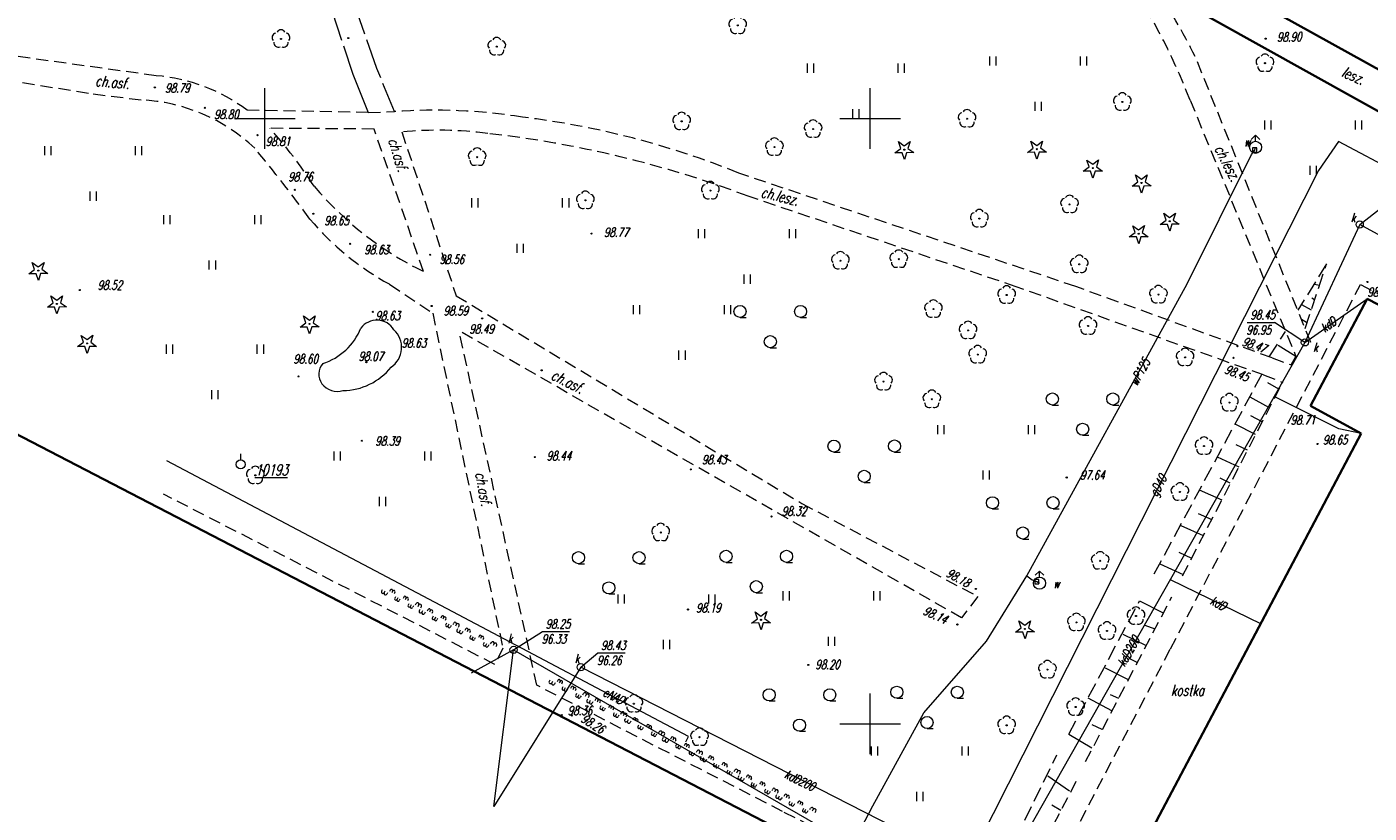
# Model space of a CAD drawing. Header units: metres. Extents: x 7501691 to 7504871, y 5814048 to 5814963.
# Tile 10 of 89: x 7501980 to 7502091, y 5814493 to 5814558. Entities that reach past the tile are written whole.
import ezdxf
from ezdxf.enums import TextEntityAlignment as Align

# ---------------------------------------------------------------- set-up
doc = ezdxf.new("R2010")
doc.units = ezdxf.units.M
doc.header["$MEASUREMENT"] = 0
for name, pattern in [('1', [0]), ('11', [3, 2.5, -0.5]), ('BUD', [0]), ('KOC', [1.5, 1, -0.5]), ('KOJ', [0]), ('UEB', [0]), ('UPE', [0]), ('UPG', [0]), ('UPK', [0]), ('UPW', [0]), ('WSQ', [1.75, 1.25, -0.5]), ('ZWR', [0])]:
    doc.linetypes.add(name, pattern=pattern)
doc.layers.get('0').update_dxf_attribs({"linetype": 'CONTINUOUS'})
for name, color, linetype, lineweight in [('EBUPP_L_1', 7, 'BUD', 35), ('EBUPP_L_3', 7, '1', 35), ('KRZYZE_L_0', 7, '1', 18), ('SDROK_T_1', 7, 'CONTINUOUS', 18), ('SDRPK_L_0', 7, 'KOJ', 35), ('SDRPK_L_2', 7, 'KOC', 18), ('SDRPK_L_3', 7, 'KOJ', 35), ('SDRPK_L_5', 7, '11', 18), ('SZNPS_T_0', 7, 'CONTINUOUS', 18), ('SZNPS_T_3', 7, 'CONTINUOUS', 18), ('SZOPO_L_5', 3, 'CONTINUOUS', 18), ('SZWPW_L_0', 7, 'ZWR', 18), ('SZZPZ_T_0', 3, 'CONTINUOUS', 18), ('UEEOO_T_0', 1, 'CONTINUOUS', 15), ('UEEPON_L_1', 1, 'UEB', 15), ('UGGOO_T_0', 2, 'CONTINUOUS', 15), ('UGGPON_L_1', 2, 'UPG', 15), ('UKKOA_T_0', 3, 'CONTINUOUS', 15), ('UKKOC_T_0', 3, 'CONTINUOUS', 15), ('UKKOO_T_0', 3, 'CONTINUOUS', 15), ('UKKPA_T_1', 7, 'CONTINUOUS', 18), ('UKKPOD_L_1', 3, 'UPK', 18), ('UWWOO_T_0', 150, 'CONTINUOUS', 15), ('UWWPA_T_0', 150, 'CONTINUOUS', 18), ('UWWPO_L_0', 150, 'UPW', 15), ('WUKOS_T_1', 7, 'CONTINUOUS', 15), ('WUKPS_L_6', 7, 'WSQ', 18), ('WWRPH_T_1', 7, 'CONTINUOUS', 18)]:
    doc.layers.add(name, color=color, linetype=linetype, lineweight=lineweight)
doc.styles.get("Standard").update_dxf_attribs({"font": 'Simplex.SHX', "width": 0.75})

# ---------------------------------------------------------------- blocks, each defined once
blk = doc.blocks.new('OSM')
at = {"linetype": 'Continuous'}
blk.add_line((0, 0.375), (0, 0.875), dxfattribs=at)
blk.add_circle((0, 0), 0.375, dxfattribs=at)
blk = doc.blocks.new('DLI')
at = {"color": 8, "linetype": 'Continuous', "lineweight": 5}
blk.add_circle((0, 0), 0.045, dxfattribs=at)
for centre, start, end in [((-0.36, 0.12), 102.1445, 221.86), ((0, 0.38), 30.1401, 149.8599), ((0.36, 0.12), 318.14, 77.8555), ((-0.22, -0.3), 174.1482, 293.8542), ((0.22, -0.3), 246.1458, 5.8518)]:
    blk.add_arc(centre, 0.375, start, end, dxfattribs=at)
blk = doc.blocks.new('DIG')
at = {"color": 8, "linetype": 'Continuous', "lineweight": 5}
for p, q in [((-0.78225, -0.26495), (-0.3012, 0.09375)), ((-0.3012, 0.09375), (-0.4937, 0.6621)), ((-0.4937, 0.6621), (-0.0039, 0.31545)), ((-0.0039, 0.31545), (0.4771, 0.67415)), ((0.4771, 0.67415), (0.2988, 0.1012)), ((0.2988, 0.1012), (0.7886, -0.24545)), ((-0.18225, -0.2575), (-0.78225, -0.26495)), ((0.01025, -0.82585), (-0.18225, -0.2575)), ((0.1886, -0.2529), (0.01025, -0.82585)), ((0.7886, -0.24545), (0.1886, -0.2529))]:
    blk.add_line(p, q, dxfattribs=at)
blk.add_circle((0, 0), 0.045, dxfattribs=at)
blk = doc.blocks.new('LZA')
at = {"color": 8, "linetype": 'Continuous', "lineweight": 5}
for p, q in [((-2.5, 0.53555), (-2, 0.53555)), ((2.5, 0.53555), (3, 0.53555)), ((0, -1.96445), (0.5, -1.96445))]:
    blk.add_line(p, q, dxfattribs=at)
for centre in [(-2.5, 1.03555), (2.5, 1.03555), (0, -1.46445)]:
    blk.add_circle(centre, 0.5, dxfattribs=at)
blk = doc.blocks.new('TRA')
at = {"color": 8, "linetype": 'Continuous', "lineweight": 5}
for p, q in [((-4.0125, 1.178325), (-4.0125, 1.928325)), ((-3.4875, 1.178325), (-3.4875, 1.928325)), ((3.4875, 1.178325), (3.4875, 1.928325)), ((4.0125, 1.178325), (4.0125, 1.928325)), ((-0.2625, -2.571675), (-0.2625, -1.821675)), ((0.2625, -2.571675), (0.2625, -1.821675))]:
    blk.add_line(p, q, dxfattribs=at)
blk = doc.blocks.new('WLZ')
at = {"linetype": 'Continuous'}
blk.add_circle((0, 0), 0.3, dxfattribs=at)
blk = doc.blocks.new('HYP')
at = {"linetype": 'Continuous'}
for p, q in [((0, 1), (-0.35355, 0.64645)), ((0, 1), (0.35355, 0.64645)), ((0, 0.5), (0, 1))]:
    blk.add_line(p, q, dxfattribs=at)
blk.add_circle((0, 0), 0.5, dxfattribs=at)
blk = doc.blocks.new('ZAS')
at = {"linetype": 'Continuous'}
for p, q in [((0.175, 0.175), (-0.175, 0.175)), ((-0.175, 0.175), (-0.175, -0.175)), ((0.175, -0.175), (0.175, 0.175)), ((-0.175, -0.175), (0.175, -0.175))]:
    blk.add_line(p, q, dxfattribs=at)
blk = doc.blocks.new('WSP')
at = {"linetype": 'Continuous'}
blk.add_circle((0, 0), 0.045, dxfattribs=at)

msp = doc.modelspace()

# ---------------------------------------------------------------- linework, layer by layer
at = {"layer": 'EBUPP_L_1', "linetype": 'BUD'}
for p, q in [((7502091.04303, 5814535.11418), (7502086.36893, 5814526.27631)), ((7502086.36893, 5814526.27631), (7502090.55988, 5814523.97421))]:
    msp.add_line(p, q, dxfattribs=at)
at = {"layer": 'EBUPP_L_3', "linetype": 'BUD'}
for p, q in [((7502115.92391, 5814522.03943), (7502091.04303, 5814535.11418)), ((7502090.55988, 5814523.97421), (7502070.9541, 5814486.93009))]:
    msp.add_line(p, q, dxfattribs=at)
at = {"layer": 'KRZYZE_L_0', "linetype": '1'}
for p, q in [((7502000, 5814547.5), (7502000, 5814552.5)), ((7502050, 5814547.5), (7502050, 5814552.5)), ((7501997.5, 5814550), (7502002.5, 5814550)), ((7502047.5, 5814550), (7502052.5, 5814550)), ((7502050, 5814497.5), (7502050, 5814502.5)), ((7502047.5, 5814500), (7502052.5, 5814500))]:
    msp.add_line(p, q, dxfattribs=at)
at = {"layer": 'SDRPK_L_0', "linetype": 'KOJ'}
msp.add_line((7501893.80436, 5814568.31939), (7502106.20799, 5814458.27221), dxfattribs=at)
at = {"layer": 'SDRPK_L_2', "linetype": 'KOC'}
msp.add_line((7502008.54997, 5814550.49452), (7502010.71141, 5814550.56137), dxfattribs=at)
at = {"layer": 'SDRPK_L_3', "linetype": 'KOJ'}
for p, q in [((7502098.4658, 5814550.41785), (7502073.46149, 5814564.32432)), ((7502073.40485, 5814560.9192), (7502097.02337, 5814547.76389))]:
    msp.add_line(p, q, dxfattribs=at)
at = {"layer": 'SDRPK_L_5', "linetype": '11'}
for p, q in [((7501997.95079, 5814581.59371), (7502007.28439, 5814553.65797)), ((7502009.25412, 5814554.12824), (7501999.34048, 5814582.63383)), ((7502010.71141, 5814550.56137), (7502009.25412, 5814554.12824))]:
    msp.add_line(p, q, dxfattribs=at)
at = {"layer": 'SDRPK_L_5', "linetype": 'KOC'}
for p, q in [((7501991.02405, 5814553.52597), (7501978.58713, 5814555.25314)), ((7502086.38698, 5814531.49649), (7502076.84991, 5814555.10257)), ((7501978.52095, 5814553.19144), (7501985.83681, 5814552.02875)), ((7501985.83681, 5814552.02875), (7501989.79401, 5814551.53059)), ((7502008.54997, 5814550.49452), (7501998.5397, 5814550.66741)), ((7502076.4182, 5814551.51117), (7502085.16096, 5814530.33243)), ((7502009.02611, 5814549.12191), (7502000.41356, 5814549.18704)), ((7502013.11815, 5814537.35097), (7502009.02611, 5814549.12191)), ((7502011.32061, 5814548.88951), (7502015.81197, 5814535.35622)), ((7502066.97684, 5814536.11349), (7502039.14251, 5814545.48641)), ((7502062.06684, 5814536.09517), (7502039.9191, 5814543.57358)), ((7502010.31361, 5814536.30395), (7502013.87208, 5814533.9103)), ((7502082.47891, 5814528.81744), (7502062.06684, 5814536.09517)), ((7502083.18461, 5814530.22541), (7502066.97684, 5814536.11349)), ((7502074.79616, 5814506.18696), (7502090.48672, 5814536.28351)), ((7502090.48672, 5814536.28351), (7502098.23316, 5814532.19575)), ((7502015.81197, 5814535.35622), (7502044.34587, 5814518.20218)), ((7502013.87208, 5814533.9103), (7502019.6626, 5814506.24466)), ((7502022.46832, 5814503.19247), (7502016.04573, 5814532.45416)), ((7502057.54766, 5814508.75744), (7502016.04573, 5814532.45416)), ((7502083.18461, 5814530.22541), (7502084.77342, 5814529.63882)), ((7502084.77342, 5814529.63882), (7502085.16096, 5814530.33243)), ((7502082.47891, 5814528.81744), (7502084.06735, 5814528.20175)), ((7502075.80423, 5814512.22165), (7502084.06735, 5814528.20175)), ((7502018.99775, 5814504.91443), (7501991.62821, 5814518.97611)), ((7502044.34587, 5814518.20218), (7502058.87923, 5814510.52748)), ((7502058.87923, 5814510.52748), (7502057.54766, 5814508.75744)), ((7502067.79273, 5814496.8907), (7502074.90667, 5814510.49235)), ((7502019.6626, 5814506.24466), (7502018.99775, 5814504.91443)), ((7502062.49635, 5814482.67506), (7502074.79616, 5814506.18696)), ((7502042.75917, 5814492.76997), (7502022.46832, 5814503.19247)), ((7502066.99493, 5814495.22792), (7502060.85033, 5814483.5285)), ((7502062.49635, 5814482.67506), (7502042.75917, 5814492.76997))]:
    msp.add_line(p, q, dxfattribs=at)
at = {"layer": 'SDRPK_L_5', "linetype": 'KOJ'}
msp.add_line((7502007.28439, 5814553.65797), (7502008.54997, 5814550.49452), dxfattribs=at)
at = {"layer": 'SDRPK_L_5', "linetype": 'KOC'}
for centre, radius, start, end in [((7502027.71819, 5814532.7259), 52.19749, 21.0933409, 34.585833), ((7502033.91097, 5814533.59929), 48.02233, 26.601143, 34.673569), ((7501989.93029, 5814539.34106), 14.22701, 52.7607267, 85.5908324), ((7501989.08894, 5814536.85445), 14.69306, 46.6661959, 87.2495063), ((7502014.00268, 5814504.02701), 46.65061, 81.0193538, 94.0456606), ((7502012.72727, 5814480.19611), 70.43144, 67.9726547, 83.0211657), ((7501973.60619, 5814524.91058), 36.16603, 32.6063998, 42.1636474), ((7502014.27669, 5814516.33872), 32.68474, 82.6875979, 95.1890543), ((7502008.48088, 5814460.39856), 88.9182, 69.2945797, 83.5712835), ((7501906.51943, 5814470.69622), 120.3733, 36.141349, 39.6721091), ((7502025.57329, 5814562.66553), 28.21272, 220.3496875, 243.802128), ((7502021.53322, 5814556.73974), 23.31311, 220.2071207, 241.2324278)]:
    msp.add_arc(centre, radius, start, end, dxfattribs=at)
at = {"layer": 'SZOPO_L_5'}
for p, q in [((7502009.70402, 5814511.06378), (7502009.64667, 5814510.95272)), ((7502009.92615, 5814510.94908), (7502009.8688, 5814510.83802)), ((7502010.14829, 5814510.83438), (7502010.09094, 5814510.72332)), ((7502010.36815, 5814511.03317), (7502010.30965, 5814510.91988)), ((7502010.55324, 5814510.9376), (7502010.49474, 5814510.82431)), ((7502010.73832, 5814510.84203), (7502010.67983, 5814510.72874)), ((7502010.79609, 5814510.49989), (7502010.73874, 5814510.38882)), ((7502010.98118, 5814510.40432), (7502010.92383, 5814510.29325)), ((7502011.16627, 5814510.30875), (7502011.10892, 5814510.19768)), ((7502011.47867, 5814510.45975), (7502011.42017, 5814510.34646)), ((7502011.66376, 5814510.36418), (7502011.60526, 5814510.25089)), ((7502011.84884, 5814510.26861), (7502011.79035, 5814510.15532)), ((7502011.90661, 5814509.92647), (7502011.84926, 5814509.8154)), ((7502012.0917, 5814509.8309), (7502012.03435, 5814509.71983)), ((7502012.27679, 5814509.73532), (7502012.21944, 5814509.62426)), ((7502012.43815, 5814509.82082), (7502012.4955, 5814509.93189)), ((7502012.66028, 5814509.70612), (7502012.71763, 5814509.81719)), ((7502012.88242, 5814509.59142), (7502012.93977, 5814509.70249)), ((7502012.8136, 5814509.45814), (7502012.75625, 5814509.34707)), ((7502013.03573, 5814509.34344), (7502012.97838, 5814509.23237)), ((7502013.25787, 5814509.22874), (7502013.20052, 5814509.11767)), ((7502013.47773, 5814509.42752), (7502013.41923, 5814509.31423)), ((7502013.66282, 5814509.33195), (7502013.60432, 5814509.21866)), ((7502013.8479, 5814509.23638), (7502013.78941, 5814509.12309)), ((7502013.90567, 5814508.89424), (7502013.84832, 5814508.78318)), ((7502014.09076, 5814508.79867), (7502014.03341, 5814508.68761)), ((7502014.27585, 5814508.7031), (7502014.2185, 5814508.59204)), ((7502014.58825, 5814508.8541), (7502014.52975, 5814508.74081)), ((7502014.77334, 5814508.75853), (7502014.71484, 5814508.64524)), ((7502014.95842, 5814508.66296), (7502014.89993, 5814508.54967)), ((7502015.01619, 5814508.32082), (7502014.95884, 5814508.20975)), ((7502015.20128, 5814508.22525), (7502015.14393, 5814508.11418)), ((7502015.38637, 5814508.12968), (7502015.32902, 5814508.01861)), ((7502015.54773, 5814508.21518), (7502015.60508, 5814508.32624)), ((7502015.76986, 5814508.10048), (7502015.82721, 5814508.21154)), ((7502015.92318, 5814507.8525), (7502015.86583, 5814507.74143)), ((7502015.992, 5814507.98578), (7502016.04935, 5814508.09684)), ((7502016.14531, 5814507.7378), (7502016.08796, 5814507.62673)), ((7502016.36745, 5814507.6231), (7502016.3101, 5814507.51203)), ((7502016.58731, 5814507.82188), (7502016.52881, 5814507.70859)), ((7502016.7724, 5814507.72631), (7502016.7139, 5814507.61302)), ((7502016.95748, 5814507.63074), (7502016.89899, 5814507.51745)), ((7502017.01525, 5814507.2886), (7502016.9579, 5814507.17753)), ((7502017.20034, 5814507.19303), (7502017.14299, 5814507.08196)), ((7502017.38543, 5814507.09746), (7502017.32808, 5814506.98639)), ((7502017.69783, 5814507.24846), (7502017.63933, 5814507.13517)), ((7502017.88292, 5814507.15289), (7502017.82442, 5814507.0396)), ((7502018.068, 5814507.05732), (7502018.00951, 5814506.94403)), ((7502018.12577, 5814506.71518), (7502018.06842, 5814506.60411)), ((7502018.31086, 5814506.61961), (7502018.25351, 5814506.50854)), ((7502018.49595, 5814506.52404), (7502018.4386, 5814506.41297)), ((7502018.65731, 5814506.60953), (7502018.71466, 5814506.7206)), ((7502018.87945, 5814506.49483), (7502018.9368, 5814506.6059)), ((7502019.10158, 5814506.38013), (7502019.15893, 5814506.4912)), ((7502023.53402, 5814503.61414), (7502023.47761, 5814503.50259)), ((7502023.75712, 5814503.50132), (7502023.70071, 5814503.38977)), ((7502023.98022, 5814503.38851), (7502023.92381, 5814503.27696)), ((7502024.19839, 5814503.58915), (7502024.14085, 5814503.47537)), ((7502024.38428, 5814503.49515), (7502024.32674, 5814503.38137)), ((7502024.57017, 5814503.40115), (7502024.51263, 5814503.28737)), ((7502024.63083, 5814503.05951), (7502024.57443, 5814502.94796)), ((7502024.81672, 5814502.96551), (7502024.76032, 5814502.85397)), ((7502025.00261, 5814502.87152), (7502024.94621, 5814502.75997)), ((7502025.31373, 5814503.02516), (7502025.25619, 5814502.91138)), ((7502025.49962, 5814502.93116), (7502025.44208, 5814502.81738)), ((7502025.68551, 5814502.83716), (7502025.62797, 5814502.72338)), ((7502025.74617, 5814502.49552), (7502025.68976, 5814502.38397)), ((7502025.93206, 5814502.40152), (7502025.87565, 5814502.28997)), ((7502026.11795, 5814502.30753), (7502026.06154, 5814502.19598)), ((7502026.27858, 5814502.39439), (7502026.33499, 5814502.50593)), ((7502026.50168, 5814502.28157), (7502026.55809, 5814502.39312)), ((7502026.65709, 5814502.0349), (7502026.60069, 5814501.92335)), ((7502026.72478, 5814502.16876), (7502026.78119, 5814502.28031)), ((7502026.88019, 5814501.92208), (7502026.82379, 5814501.81053)), ((7502027.10329, 5814501.80927), (7502027.04688, 5814501.69772)), ((7502027.32146, 5814502.00991), (7502027.26392, 5814501.89613)), ((7502027.50735, 5814501.91591), (7502027.44981, 5814501.80213)), ((7502027.69324, 5814501.82191), (7502027.6357, 5814501.70813)), ((7502027.75391, 5814501.48028), (7502027.6975, 5814501.36873)), ((7502027.9398, 5814501.38628), (7502027.88339, 5814501.27473)), ((7502028.12569, 5814501.29228), (7502028.06928, 5814501.18073)), ((7502028.4368, 5814501.44592), (7502028.37926, 5814501.33214)), ((7502028.62269, 5814501.35192), (7502028.56515, 5814501.23814)), ((7502028.80858, 5814501.25792), (7502028.75104, 5814501.14414)), ((7502028.86925, 5814500.91628), (7502028.81284, 5814500.80474)), ((7502029.05514, 5814500.82229), (7502028.99873, 5814500.71074)), ((7502029.24103, 5814500.72829), (7502029.18462, 5814500.61674)), ((7502029.40166, 5814500.81515), (7502029.45807, 5814500.9267)), ((7502029.62476, 5814500.70233), (7502029.68116, 5814500.81388)), ((7502029.84786, 5814500.58952), (7502029.90426, 5814500.70107)), ((7502029.78017, 5814500.45566), (7502029.72376, 5814500.34411)), ((7502030.00327, 5814500.34285), (7502029.94686, 5814500.2313)), ((7502030.22637, 5814500.23003), (7502030.16996, 5814500.11848)), ((7502030.44453, 5814500.43067), (7502030.387, 5814500.31689)), ((7502030.63042, 5814500.33667), (7502030.57289, 5814500.22289)), ((7502030.81631, 5814500.24268), (7502030.75878, 5814500.1289)), ((7502030.87698, 5814499.90104), (7502030.82057, 5814499.78949)), ((7502031.06287, 5814499.80704), (7502031.00646, 5814499.69549)), ((7502031.24876, 5814499.71304), (7502031.19235, 5814499.60149)), ((7502031.55987, 5814499.86668), (7502031.50234, 5814499.7529)), ((7502031.74576, 5814499.77268), (7502031.68823, 5814499.6589)), ((7502031.93165, 5814499.67869), (7502031.87412, 5814499.5649)), ((7502031.99232, 5814499.33705), (7502031.93591, 5814499.2255)), ((7502032.17821, 5814499.24305), (7502032.1218, 5814499.1315)), ((7502032.3641, 5814499.14905), (7502032.30769, 5814499.0375)), ((7502032.52473, 5814499.23591), (7502032.58114, 5814499.34746)), ((7502032.74783, 5814499.1231), (7502032.80424, 5814499.23465)), ((7502032.90324, 5814498.87642), (7502032.84683, 5814498.76487)), ((7502032.97093, 5814499.01028), (7502033.02734, 5814499.12183)), ((7502033.12634, 5814498.76361), (7502033.06993, 5814498.65206)), ((7502033.34944, 5814498.6508), (7502033.29303, 5814498.53925)), ((7502033.56761, 5814498.85144), (7502033.51007, 5814498.73766)), ((7502033.7535, 5814498.75744), (7502033.69596, 5814498.64366)), ((7502033.93939, 5814498.66344), (7502033.88185, 5814498.54966)), ((7502034.00005, 5814498.3218), (7502033.94365, 5814498.21025)), ((7502034.18594, 5814498.2278), (7502034.12954, 5814498.11625)), ((7502034.37183, 5814498.1338), (7502034.31543, 5814498.02225)), ((7502034.68295, 5814498.28744), (7502034.62541, 5814498.17366)), ((7502034.86884, 5814498.19345), (7502034.8113, 5814498.07967)), ((7502035.05473, 5814498.09945), (7502034.99719, 5814497.98567)), ((7502035.11539, 5814497.75781), (7502035.05899, 5814497.64626)), ((7502035.30128, 5814497.66381), (7502035.24488, 5814497.55226)), ((7502035.48717, 5814497.56981), (7502035.43077, 5814497.45826)), ((7502035.64781, 5814497.65667), (7502035.70421, 5814497.76822)), ((7502035.87091, 5814497.54386), (7502035.92731, 5814497.65541)), ((7502036.02632, 5814497.29719), (7502035.96991, 5814497.18564)), ((7502036.094, 5814497.43105), (7502036.15041, 5814497.54259)), ((7502036.24941, 5814497.18437), (7502036.19301, 5814497.07282)), ((7502036.47251, 5814497.07156), (7502036.41611, 5814496.96001)), ((7502036.69068, 5814497.2722), (7502036.63315, 5814497.15842)), ((7502036.87657, 5814497.1782), (7502036.81904, 5814497.06442)), ((7502037.06246, 5814497.0842), (7502037.00493, 5814496.97042)), ((7502037.12313, 5814496.74256), (7502037.06672, 5814496.63101)), ((7502037.30902, 5814496.64856), (7502037.25261, 5814496.53702)), ((7502037.49491, 5814496.55457), (7502037.4385, 5814496.44302)), ((7502037.80602, 5814496.70821), (7502037.74849, 5814496.59443)), ((7502037.99191, 5814496.61421), (7502037.93438, 5814496.50043)), ((7502038.1778, 5814496.52021), (7502038.12027, 5814496.40643)), ((7502038.77088, 5814496.07744), (7502038.82729, 5814496.18898)), ((7502038.23847, 5814496.17857), (7502038.18206, 5814496.06702)), ((7502038.42436, 5814496.08457), (7502038.36795, 5814495.97302)), ((7502038.61025, 5814495.99058), (7502038.55384, 5814495.87903)), ((7502038.99398, 5814495.96462), (7502039.05039, 5814496.07617)), ((7502039.14939, 5814495.71795), (7502039.09298, 5814495.6064)), ((7502039.21708, 5814495.85181), (7502039.27348, 5814495.96336)), ((7502039.37249, 5814495.60513), (7502039.31608, 5814495.49359)), ((7502039.59559, 5814495.49232), (7502039.53918, 5814495.38077)), ((7502039.81376, 5814495.69296), (7502039.75622, 5814495.57918)), ((7502039.99965, 5814495.59896), (7502039.94211, 5814495.48518)), ((7502040.18554, 5814495.50496), (7502040.128, 5814495.39118)), ((7502040.2462, 5814495.16333), (7502040.18979, 5814495.05178)), ((7502040.92909, 5814495.12897), (7502040.87156, 5814495.01519)), ((7502040.43209, 5814495.06933), (7502040.37568, 5814494.95778)), ((7502040.61798, 5814494.97533), (7502040.56157, 5814494.86378)), ((7502041.11498, 5814495.03497), (7502041.05745, 5814494.92119)), ((7502041.30087, 5814494.94097), (7502041.24334, 5814494.82719)), ((7502041.36154, 5814494.59933), (7502041.30513, 5814494.48779)), ((7502041.54743, 5814494.50534), (7502041.49102, 5814494.39379)), ((7502041.73332, 5814494.41134), (7502041.67691, 5814494.29979)), ((7502041.89395, 5814494.4982), (7502041.95036, 5814494.60975)), ((7502042.11705, 5814494.38538), (7502042.17346, 5814494.49693)), ((7502042.27246, 5814494.13871), (7502042.21606, 5814494.02716)), ((7502042.34015, 5814494.27257), (7502042.39656, 5814494.38412)), ((7502042.49556, 5814494.0259), (7502042.43916, 5814493.91435)), ((7502042.93683, 5814494.11372), (7502042.87929, 5814493.99994)), ((7502043.12272, 5814494.01973), (7502043.06518, 5814493.90594)), ((7502042.71866, 5814493.91308), (7502042.66225, 5814493.80153)), ((7502043.30861, 5814493.92573), (7502043.25107, 5814493.81195)), ((7502043.36928, 5814493.58409), (7502043.31287, 5814493.47254)), ((7502043.55517, 5814493.49009), (7502043.49876, 5814493.37854)), ((7502043.74106, 5814493.39609), (7502043.68465, 5814493.28454)), ((7502044.05217, 5814493.54973), (7502043.99463, 5814493.43595)), ((7502044.23806, 5814493.45573), (7502044.18052, 5814493.34195)), ((7502044.42395, 5814493.36174), (7502044.36641, 5814493.24796)), ((7502044.48462, 5814493.0201), (7502044.42821, 5814492.90855)), ((7502044.6705, 5814492.9261), (7502044.6141, 5814492.81455)), ((7502045.01703, 5814492.91896), (7502045.07344, 5814493.03051)), ((7502045.24013, 5814492.80615), (7502045.29653, 5814492.9177)), ((7502044.85639, 5814492.8321), (7502044.79999, 5814492.72055)), ((7502045.46323, 5814492.69333), (7502045.51963, 5814492.80488))]:
    msp.add_line(p, q, dxfattribs=at)
for centre, radius, start, end in [((7502009.75774, 5814510.89537), 0.125, 152.6902581, 332.6902583), ((7502009.97987, 5814510.78067), 0.125, 152.6902573, 332.6902592), ((7502010.46946, 5814511.00236), 0.10589, 322.2936125, 163.0869041), ((7502010.65455, 5814510.90679), 0.10589, 322.2936125, 163.0869041), ((7502010.82252, 5814510.32406), 0.10589, 142.2936143, 343.0869024), ((7502011.0076, 5814510.22848), 0.10589, 142.2936143, 343.0869024), ((7502011.57998, 5814510.42894), 0.10589, 322.2936125, 163.0869041), ((7502011.76507, 5814510.33337), 0.10589, 322.2936125, 163.0869041), ((7502011.93304, 5814509.75063), 0.10589, 142.2936143, 343.0869024), ((7502012.11813, 5814509.65506), 0.10589, 142.2936143, 343.0869024), ((7502012.60657, 5814509.87454), 0.125, 332.6902573, 152.6902592), ((7502012.8287, 5814509.75984), 0.125, 332.6902583, 152.6902581), ((7502013.57904, 5814509.39672), 0.10589, 322.293614, 163.086903), ((7502012.86732, 5814509.28972), 0.125, 152.6902573, 332.6902592), ((7502013.08945, 5814509.17502), 0.125, 152.6902583, 332.6902581), ((7502013.76413, 5814509.30115), 0.10589, 322.2936121, 163.0869046), ((7502013.9321, 5814508.71841), 0.10589, 142.2936136, 343.0869029), ((7502014.11719, 5814508.62284), 0.10589, 142.2936143, 343.0869024), ((7502014.68956, 5814508.8233), 0.10589, 322.293614, 163.086903), ((7502014.87465, 5814508.72773), 0.10589, 322.2936121, 163.0869046), ((7502015.71615, 5814508.26889), 0.125, 332.6902581, 152.6902583), ((7502015.04262, 5814508.14499), 0.10589, 142.2936136, 343.0869029), ((7502015.22771, 5814508.04942), 0.10589, 142.2936143, 343.0869024), ((7502015.93828, 5814508.15419), 0.125, 332.6902573, 152.6902592), ((7502015.9769, 5814507.68408), 0.125, 152.6902573, 332.6902592), ((7502016.19904, 5814507.56938), 0.125, 152.6935006, 332.6870162), ((7502016.68862, 5814507.79107), 0.10589, 322.2936114, 163.0869051), ((7502016.87371, 5814507.6955), 0.10589, 322.2936143, 163.0869024), ((7502017.79914, 5814507.21765), 0.10589, 322.2936114, 163.0869051), ((7502017.04168, 5814507.11277), 0.10589, 142.293614, 343.086903), ((7502017.22677, 5814507.0172), 0.10589, 142.2936136, 343.0869029), ((7502017.98423, 5814507.12208), 0.10589, 322.2936143, 163.0869024), ((7502018.1522, 5814506.53935), 0.10589, 142.293614, 343.086903), ((7502018.33729, 5814506.44378), 0.10589, 142.2936136, 343.0869029), ((7502018.82573, 5814506.66325), 0.125, 332.6902585, 152.6902583), ((7502019.04786, 5814506.54855), 0.125, 332.6902573, 152.6902592), ((7502023.58916, 5814503.44617), 0.125, 153.1700196, 333.1814852), ((7502023.81226, 5814503.33337), 0.125, 153.1757525, 333.1757523), ((7502024.29995, 5814503.5592), 0.10589, 322.7791039, 163.5724006), ((7502024.48584, 5814503.4652), 0.10589, 322.779105, 163.5723996), ((7502024.65875, 5814502.88391), 0.10589, 142.7791062, 343.5723984), ((7502024.84464, 5814502.78991), 0.10589, 142.779105, 343.5724001), ((7502025.41529, 5814502.99521), 0.10589, 322.7791039, 163.5724006), ((7502025.60118, 5814502.90121), 0.10589, 322.779105, 163.5723996), ((7502025.77409, 5814502.31992), 0.10589, 142.7791062, 343.5723984), ((7502025.95998, 5814502.22592), 0.10589, 142.779105, 343.5724001), ((7502026.44655, 5814502.44954), 0.125, 333.1700196, 153.1814852), ((7502026.66964, 5814502.33671), 0.125, 333.1757521, 153.1757527), ((7502026.71224, 5814501.86694), 0.125, 153.1757523, 333.1757527), ((7502026.93534, 5814501.75413), 0.125, 153.1757525, 333.1757523), ((7502027.42303, 5814501.97996), 0.10589, 322.7791062, 163.5723984), ((7502027.60892, 5814501.88597), 0.10589, 322.779105, 163.5724001), ((7502027.78182, 5814501.30467), 0.10589, 142.7791058, 343.572399), ((7502027.96771, 5814501.21068), 0.10589, 142.7791069, 343.5723979), ((7502028.53837, 5814501.41597), 0.10589, 322.7791062, 163.5723984), ((7502028.72426, 5814501.32197), 0.10589, 322.779105, 163.5724001), ((7502028.89716, 5814500.74068), 0.10589, 142.7791058, 343.572399), ((7502029.08305, 5814500.64668), 0.10589, 142.7791069, 343.5723979), ((7502029.56961, 5814500.87029), 0.125, 333.1757527, 153.1757521), ((7502029.79271, 5814500.75748), 0.125, 333.1757523, 153.1757527), ((7502029.83531, 5814500.2877), 0.125, 153.1757521, 333.1757527), ((7502030.0584, 5814500.17488), 0.125, 153.1700196, 333.1814852), ((7502030.5461, 5814500.40073), 0.10589, 322.7791058, 163.572399), ((7502030.73199, 5814500.30673), 0.10589, 322.779105, 163.5724001), ((7502030.90489, 5814499.72544), 0.10589, 142.7791058, 343.572399), ((7502031.09078, 5814499.63144), 0.10589, 142.779105, 343.5723996), ((7502031.66144, 5814499.83674), 0.10589, 322.7791058, 163.572399), ((7502031.84733, 5814499.74274), 0.10589, 322.779105, 163.5724001), ((7502032.02023, 5814499.16145), 0.10589, 142.7791058, 343.572399), ((7502032.20612, 5814499.06745), 0.10589, 142.779105, 343.5723996), ((7502032.69269, 5814499.29105), 0.125, 333.1757525, 153.1757523), ((7502032.91579, 5814499.17825), 0.125, 333.1700196, 153.1814852), ((7502032.95838, 5814498.70846), 0.125, 153.1700196, 333.1814852), ((7502033.18148, 5814498.59565), 0.125, 153.1757525, 333.1757523), ((7502033.66918, 5814498.82149), 0.10589, 322.7791062, 163.5723984), ((7502033.85507, 5814498.72749), 0.10589, 322.7791058, 163.572399), ((7502034.02797, 5814498.1462), 0.10589, 142.779105, 343.5723996), ((7502034.21386, 5814498.0522), 0.10589, 142.7791058, 343.572399), ((7502034.78452, 5814498.2575), 0.10589, 322.7791062, 163.5723984), ((7502034.9704, 5814498.1635), 0.10589, 322.7791058, 163.572399), ((7502035.14331, 5814497.58221), 0.10589, 142.779105, 343.5723996), ((7502035.3292, 5814497.48821), 0.10589, 142.7791058, 343.572399), ((7502035.81576, 5814497.71182), 0.125, 333.1757525, 153.1757523), ((7502036.03887, 5814497.59901), 0.125, 333.1700196, 153.1814852), ((7502036.79225, 5814497.24225), 0.10589, 322.7791058, 163.572399), ((7502036.08145, 5814497.12922), 0.125, 153.1700196, 333.1814852), ((7502036.30456, 5814497.01642), 0.125, 153.1757525, 333.1757523), ((7502036.97814, 5814497.14825), 0.10589, 322.7791062, 163.5723984), ((7502037.15104, 5814496.56696), 0.10589, 142.7791058, 343.572399), ((7502037.33693, 5814496.47296), 0.10589, 142.7791058, 343.572399), ((7502037.90759, 5814496.67826), 0.10589, 322.7791058, 163.572399), ((7502038.09348, 5814496.58426), 0.10589, 322.7791062, 163.5723984), ((7502038.93884, 5814496.13258), 0.125, 333.1757521, 153.1757527), ((7502038.26638, 5814496.00297), 0.10589, 142.7791058, 343.572399), ((7502038.45227, 5814495.90897), 0.10589, 142.7791058, 343.572399), ((7502039.16193, 5814496.01976), 0.125, 333.1790371, 153.1724676), ((7502039.20453, 5814495.54998), 0.125, 153.1700196, 333.1814852), ((7502039.42763, 5814495.43718), 0.125, 153.1757521, 333.1757527), ((7502039.91532, 5814495.66301), 0.10589, 322.7791058, 163.572399), ((7502040.10121, 5814495.56902), 0.10589, 322.7791058, 163.572399), ((7502041.03066, 5814495.09902), 0.10589, 322.7791058, 163.572399), ((7502041.21655, 5814495.00503), 0.10589, 322.7791058, 163.572399), ((7502040.27412, 5814494.98772), 0.10589, 142.7791058, 343.572399), ((7502040.46001, 5814494.89373), 0.10589, 142.7791058, 343.572399), ((7502041.38946, 5814494.42373), 0.10589, 142.7791058, 343.572399), ((7502041.57535, 5814494.32973), 0.10589, 142.7791058, 343.572399), ((7502042.06192, 5814494.55335), 0.125, 333.1700196, 153.1814852), ((7502042.28501, 5814494.44053), 0.125, 333.1757525, 153.1757523), ((7502042.32761, 5814493.97076), 0.125, 153.1804246, 333.1710805), ((7502043.0384, 5814494.08378), 0.10589, 322.7791058, 163.572399), ((7502043.22429, 5814493.98978), 0.10589, 322.7791054, 163.5724), ((7502042.5507, 5814493.85794), 0.125, 153.1757527, 333.1757527), ((7502043.39719, 5814493.40849), 0.10589, 142.7791054, 343.5724), ((7502043.58308, 5814493.31449), 0.10589, 142.7791058, 343.572399), ((7502044.15374, 5814493.51979), 0.10589, 322.7791058, 163.572399), ((7502044.33963, 5814493.42579), 0.10589, 322.7791054, 163.5724), ((7502044.51253, 5814492.8445), 0.10589, 142.7791054, 343.5724), ((7502045.18498, 5814492.9741), 0.125, 333.1757527, 153.1757527), ((7502045.40808, 5814492.86128), 0.125, 333.1804246, 153.1710805), ((7502044.69842, 5814492.7505), 0.10589, 142.7791054, 343.5723995)]:
    msp.add_arc(centre, radius, start, end, dxfattribs=at)
at = {"layer": 'SZWPW_L_0', "linetype": 'ZWR'}
for centre, radius, start, end in [((7502009.26097, 5814531.70149), 1.63882, 30.8796911, 143.5501324), ((7502003.21362, 5814534.62354), 5.11476, 287.9571016, 337.608355), ((7502009.33395, 5814531.09021), 1.97174, 303.9115975, 47.4429437), ((7502005.79917, 5814528.87791), 1.33859, 138.8961133, 215.8955168), ((7502006.3692, 5814532.74967), 5.23306, 271.0129985, 320.9643595), ((7502006.01167, 5814529.09016), 1.63586, 217.5539894, 285.9686962)]:
    msp.add_arc(centre, radius, start, end, dxfattribs=at)
at = {"layer": 'UEEPON_L_1', "linetype": 'UPE'}
for p, q in [((7502015.52923, 5814509.25356), (7501991.91754, 5814521.7197)), ((7502035.0068, 5814498.94614), (7502015.52923, 5814509.25356)), ((7502034.77826, 5814498.50966), (7502035.0068, 5814498.94614))]:
    msp.add_line(p, q, dxfattribs=at)
at = {"layer": 'UGGPON_L_1', "linetype": 'UPG'}
for p, q in [((7502088.67066, 5814548.10046), (7502087.02169, 5814545.70598)), ((7502120.22721, 5814531.26281), (7502088.67066, 5814548.10046)), ((7502087.02169, 5814545.70598), (7502050.74428, 5814473.9899))]:
    msp.add_line(p, q, dxfattribs=at)
at = {"layer": 'UKKOC_T_0', "linetype": 'Continuous', "lineweight": 0}
for p, q in [((7502090.42579, 5814541.23488), (7502092.30189, 5814542.70072)), ((7502081.13493, 5814533.1529), (7502083.38777, 5814533.15326)), ((7502085.9062, 5814531.50555), (7502083.38777, 5814533.15326)), ((7502020.55354, 5814506.10846), (7502022.93549, 5814507.6305)), ((7502022.93549, 5814507.6305), (7502025.16118, 5814507.63086)), ((7502026.10703, 5814504.67947), (7502027.50807, 5814505.86466)), ((7502027.50807, 5814505.86466), (7502029.76091, 5814505.86502))]:
    msp.add_line(p, q, dxfattribs=at)
at = {"layer": 'UKKPOD_L_1', "linetype": 'UPK'}
for p, q in [((7502090.42579, 5814541.23488), (7502085.9062, 5814531.50555)), ((7502121.08782, 5814524.48022), (7502090.42579, 5814541.23488)), ((7502085.9062, 5814531.50555), (7502091.04303, 5814535.11418)), ((7502085.9062, 5814531.50555), (7502060.65773, 5814487.0463)), ((7502088.69238, 5814524.36815), (7502083.3601, 5814527.0222)), ((7502090.55988, 5814523.97421), (7502088.69238, 5814524.36815)), ((7502074.78435, 5814511.92143), (7502082.30303, 5814508.26315)), ((7502020.55354, 5814506.10846), (7502017.04233, 5814504.17922)), ((7502018.92624, 5814493.17275), (7502020.55354, 5814506.10846)), ((7502020.55354, 5814506.10846), (7502064.08793, 5814481.04051)), ((7502026.10703, 5814504.67947), (7502018.92624, 5814493.17275)), ((7502060.65773, 5814487.0463), (7502026.10703, 5814504.67947))]:
    msp.add_line(p, q, dxfattribs=at)
at = {"layer": 'UWWPO_L_0', "linetype": '1'}
for p, q in [((7502081.48805, 5814547.01048), (7502081.75696, 5814547.38848)), ((7502081.75696, 5814547.38848), (7502081.82992, 5814547.61547)), ((7502076.18031, 5814536.35069), (7502081.48805, 5814547.01048)), ((7502062.94555, 5814512.22096), (7502076.18031, 5814536.35069)), ((7502059.59676, 5814506.84096), (7502062.94555, 5814512.22096)), ((7502062.94555, 5814512.22096), (7502063.38556, 5814511.90106)), ((7502063.38556, 5814511.90106), (7502063.76355, 5814511.74714)), ((7502063.76355, 5814511.74714), (7502063.98155, 5814511.62318)), ((7502054.42824, 5814500.92071), (7502059.59676, 5814506.84096)), ((7502050.22991, 5814493.2408), (7502054.42824, 5814500.92071)), ((7502042.92288, 5814479.421), (7502050.22991, 5814493.2408))]:
    msp.add_line(p, q, dxfattribs=at)
at = {"layer": 'WUKPS_L_6', "linetype": 'WSQ'}
for p, q in [((7502087.68687, 5814537.98097), (7502085.31453, 5814534.15101)), ((7502085.92326, 5814532.64426), (7502087.68687, 5814537.98097)), ((7502082.95373, 5814530.30928), (7502084.30273, 5814532.41143)), ((7502082.34324, 5814528.86581), (7502073.21621, 5814511.96259)), ((7502066.39567, 5814499.14815), (7502072.25121, 5814510.15462)), ((7502062.77896, 5814492.04825), (7502065.40507, 5814497.43567))]:
    msp.add_line(p, q, dxfattribs=at)
at = {"layer": 'WUKPS_L_6', "linetype": '1'}
for p, q in [((7502086.68565, 5814536.30387), (7502087.10133, 5814536.226)), ((7502086.478, 5814535.17375), (7502086.69884, 5814535.05688)), ((7502085.63377, 5814534.64105), (7502086.4262, 5814534.19953)), ((7502085.63397, 5814533.42004), (7502086.03668, 5814533.1733)), ((7502085.16096, 5814530.33243), (7502083.69422, 5814531.24529)), ((7502082.82442, 5814528.17963), (7502083.70779, 5814527.67318)), ((7502081.3568, 5814527.01034), (7502082.90269, 5814526.15328)), ((7502081.39602, 5814525.47759), (7502082.34433, 5814524.98414)), ((7502080.12316, 5814524.77595), (7502081.78595, 5814523.91891)), ((7502080.18839, 5814523.06135), (7502081.1237, 5814522.61986)), ((7502078.66878, 5814522.06092), (7502080.44848, 5814521.21689)), ((7502078.88989, 5814520.32036), (7502079.6953, 5814519.91782)), ((7502077.16245, 5814519.33289), (7502079.03307, 5814518.48887)), ((7502077.09781, 5814517.38445), (7502078.21499, 5814516.87804)), ((7502075.65615, 5814516.38403), (7502077.50078, 5814515.56599)), ((7502075.50063, 5814514.17579), (7502076.53987, 5814513.69535)), ((7502073.91607, 5814513.22731), (7502075.85165, 5814512.33134)), ((7502072.25121, 5814510.15462), (7502074.19652, 5814509.17333)), ((7502070.8715, 5814507.40623), (7502072.7837, 5814506.4713)), ((7502072.67952, 5814508.15472), (7502073.51089, 5814507.8431)), ((7502071.34984, 5814505.43191), (7502072.07731, 5814505.05793)), ((7502069.39635, 5814504.62105), (7502071.30856, 5814503.66533)), ((7502067.9835, 5814502.14763), (7502069.93728, 5814501.10878)), ((7502069.81237, 5814502.4181), (7502070.51905, 5814502.12725)), ((7502068.2956, 5814499.94466), (7502069.12699, 5814499.54991)), ((7502066.39567, 5814499.14815), (7502068.3167, 5814498.03261)), ((7502064.67379, 5814495.70639), (7502066.46965, 5814494.47632)), ((7502065.00671, 5814493.31222), (7502065.73834, 5814492.88005))]:
    msp.add_line(p, q, dxfattribs=at)

# ---------------------------------------------------------------- block references
at = {"layer": 'SZNPS_T_0', "rotation": 0.0091424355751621}
msp.add_blockref('OSM', (7501998.01855, 5814521.42868), dxfattribs=at)
at = {"layer": 'SZZPZ_T_0', "rotation": 0.0091424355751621}
for name, p in [('DLI', (7502039.0612, 5814557.68605)), ('DLI', (7502001.33913, 5814556.56272)), ('DLI', (7502019.16287, 5814555.92711)), ('TRA', (7502063.89116, 5814553.18529)), ('DLI', (7502082.60415, 5814554.56097)), ('TRA', (7502048.83427, 5814552.59763)), ('DLI', (7502070.82554, 5814551.35974)), ('DLI', (7502034.43367, 5814549.75778)), ('DLI', (7502058.00339, 5814549.97436)), ('DLI', (7502045.28757, 5814549.12105)), ('TRA', (7502086.5956, 5814547.91099)), ('DLI', (7502042.09551, 5814547.6308)), ('TRA', (7501985.8408, 5814545.77734)), ('DLI', (7502017.54293, 5814546.80221)), ('DIG', (7502052.82232, 5814547.42302)), ('DIG', (7502063.76256, 5814547.45802)), ('DIG', (7502068.38499, 5814545.89587)), ('DIG', (7502072.40881, 5814544.66615)), ('DLI', (7502026.48193, 5814543.2389)), ('DLI', (7502036.80354, 5814544.03863)), ('TRA', (7502021.11633, 5814541.47337)), ('DLI', (7502066.46412, 5814542.89946)), ('TRA', (7501995.68463, 5814540.08598)), ('DLI', (7502059.01562, 5814541.72776)), ('DIG', (7502074.73704, 5814541.50747)), ('TRA', (7502039.84487, 5814538.92253)), ('DIG', (7502072.17672, 5814540.47622)), ('DLI', (7502047.54189, 5814538.24433)), ('DLI', (7502052.36356, 5814538.37811)), ('DLI', (7502067.26299, 5814537.95153)), ('DIG', (7501981.29962, 5814537.43542)), ('DLI', (7502061.27586, 5814535.42001)), ('DLI', (7502073.8076, 5814535.45194)), ('DIG', (7501982.82992, 5814534.67594)), ('DLI', (7502055.22399, 5814534.25518)), ('TRA', (7502034.47219, 5814532.64348)), ('LZA', (7502041.75338, 5814533.02599)), ('DIG', (7502003.69643, 5814533.02763)), ('DLI', (7502058.08404, 5814532.49323)), ('DLI', (7502067.99339, 5814532.86059)), ('DIG', (7501985.3302, 5814531.41666)), ('TRA', (7501995.89918, 5814529.39182)), ('DLI', (7502058.88244, 5814530.49817)), ('DLI', (7502076.0078, 5814530.26813)), ('DLI', (7502051.10159, 5814528.26897)), ('DLI', (7502055.09219, 5814526.80647)), ('LZA', (7502067.54562, 5814525.79424)), ('DLI', (7502079.66591, 5814526.5344)), ('TRA', (7502059.5865, 5814522.75138)), ('LZA', (7502049.5098, 5814521.9074)), ('DLI', (7502077.57155, 5814522.94273)), ('TRA', (7502009.73389, 5814520.56201)), ('DLI', (7501999.2235, 5814520.5244)), ('DLI', (7502075.57698, 5814519.15156)), ('LZA', (7502062.59896, 5814517.22746)), ('DLI', (7502032.70254, 5814515.80716)), ('LZA', (7502028.41008, 5814512.69067)), ('LZA', (7502040.59397, 5814512.79902)), ('DLI', (7502068.9938, 5814513.46423)), ('TRA', (7502033.19915, 5814508.75426)), ('TRA', (7502046.81956, 5814509.02247)), ('DLI', (7502071.95406, 5814508.90903)), ('DIG', (7502040.98372, 5814508.59257)), ('DIG', (7502062.77639, 5814507.84347)), ('DLI', (7502067.0327, 5814508.37619)), ('DLI', (7502069.56004, 5814507.67828)), ('DLI', (7502064.63911, 5814504.4852)), ('LZA', (7502044.16056, 5814501.36053)), ('LZA', (7502054.69509, 5814501.57503)), ('DLI', (7502030.48395, 5814501.66801)), ('DLI', (7502066.96732, 5814501.39304)), ('DLI', (7502061.26949, 5814499.8835)), ('DLI', (7502035.9088, 5814498.90472)), ('TRA', (7502054.11071, 5814496.20124))]:
    msp.add_blockref(name, p, dxfattribs=at)
at = {"layer": 'UKKPA_T_1', "rotation": 0.0091424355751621}
for p in [(7502090.42579, 5814541.23488), (7502085.9062, 5814531.50555), (7502020.55354, 5814506.10846), (7502026.10703, 5814504.67947)]:
    msp.add_blockref('WLZ', p, dxfattribs=at)
at = {"layer": 'UWWPA_T_0', "rotation": 0.0091424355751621}
for name, p in [('HYP', (7502081.82992, 5814547.61547)), ('ZAS', (7502081.75696, 5814547.38848)), ('HYP', (7502063.98155, 5814511.62318)), ('ZAS', (7502063.76355, 5814511.74714))]:
    msp.add_blockref(name, p, dxfattribs=at)
at = {"layer": 'WUKOS_T_1', "rotation": 0.0091424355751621}
msp.add_blockref('WSP', (7502024.52126, 5814500.72596), dxfattribs=at)
at = {"layer": 'WWRPH_T_1', "rotation": 0.0091424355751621}
for p in [(7502006.8992, 5814556.63336), (7502082.65923, 5814556.589), (7501990.92365, 5814552.56618), (7501995.045, 5814550.87324), (7501999.39225, 5814548.61581), (7502002.48932, 5814544.10006), (7502004.01387, 5814542.12444), (7502026.99054, 5814540.49097), (7502007.06274, 5814539.64099), (7502013.6679, 5814538.73879), (7502091.06542, 5814536.49303), (7501984.72488, 5814535.82684), (7502008.93225, 5814534.0242), (7502013.78149, 5814534.50483), (7502017.95918, 5814533.48934), (7502080.3402, 5814531.18473), (7502008.39098, 5814529.86917), (7502080.00163, 5814530.22497), (7502002.79102, 5814528.69405), (7502022.8713, 5814529.19969), (7502008.02508, 5814523.38264), (7502086.94652, 5814523.11298), (7502022.30793, 5814522.03005), (7502035.17939, 5814521.01595), (7502066.22869, 5814520.34347), (7502041.84149, 5814517.12175), (7502058.72193, 5814511.14041), (7502034.95546, 5814509.44302), (7502057.19817, 5814508.2046), (7502044.89194, 5814504.8719), (7502025.35986, 5814500.69125)]:
    msp.add_blockref('WSP', p, dxfattribs=at)

# ---------------------------------------------------------------- texts
at = {"layer": 'SDROK_T_1', "lineweight": 9, "oblique": 15, "width": 0.7}
for s, rotation, p in [('lesz.', 336.5591545, (7502089.89382, 5814553.54419)), ('ch.asf.', 355.0394065, (7501987.42131, 5814552.99577)), ('ch.asf.', 287.2507262, (7502011.03052, 5814546.98782)), ('ch.lesz.', 297.1305539, (7502079.52004, 5814546.30666)), ('ch.lesz.', 346.469146, (7502042.54309, 5814543.5873)), ('ch.asf.', 332.9256065, (7502025.02455, 5814528.27146)), ('ch.asf.', 280.4784571, (7502018.0761, 5814519.39177)), ('kostka', 359.7491522, (7502076.19943, 5814502.76799))]:
    msp.add_text(s, height=0.9, rotation=rotation, dxfattribs=at).set_placement(p, align=Align.MIDDLE)
at = {"layer": 'SZNPS_T_3', "oblique": 15, "width": 0.7}
msp.add_text('%%U10193', height=0.9, rotation=0.0091424, dxfattribs=at).set_placement((7501999.2235, 5814520.5244))
at = {"layer": 'UEEOO_T_0', "lineweight": 9, "oblique": 15, "width": 0.7}
msp.add_text('eNAD', height=0.75, rotation=332.3280982, dxfattribs=at).set_placement((7502028.80872, 5814502.29124), align=Align.MIDDLE)
at = {"layer": 'UGGOO_T_0', "lineweight": 9, "oblique": 15, "width": 0.7}
msp.add_text('gD40', height=0.75, rotation=61.5136572, dxfattribs=at).set_placement((7502073.881, 5814519.61683), align=Align.MIDDLE)
at = {"layer": 'UKKOA_T_0', "lineweight": 9, "oblique": 15, "width": 0.7}
for p in [(7502089.69419, 5814541.43428), (7502086.58238, 5814530.72629), (7502020.06795, 5814506.67369), (7502025.58823, 5814505.01191)]:
    msp.add_text('k', height=0.75, rotation=0.0091424, dxfattribs=at).set_placement(p)
at = {"layer": 'UKKOC_T_0', "lineweight": 9, "oblique": 15, "width": 0.7}
for s, p in [('98.45', (7502081.40272, 5814534.15294)), ('96.95', (7502081.06798, 5814532.90289)), ('98.25', (7502023.20328, 5814508.63054)), ('96.33', (7502022.86854, 5814507.38049)), ('98.43', (7502027.77586, 5814506.8647)), ('96.26', (7502027.44112, 5814505.61465))]:
    msp.add_text(s, height=0.75, rotation=0.0091424, dxfattribs=at).set_placement(p, align=Align.TOP_LEFT)
at = {"layer": 'UKKOO_T_0', "lineweight": 9, "oblique": 15, "width": 0.7}
for s, rotation, p in [('kdD', 34.8337362, (7502087.8281, 5814532.96884)), ('kdD', 331.8305684, (7502078.74468, 5814509.95849)), ('kdD200', 60.4704961, (7502071.33256, 5814505.98356)), ('kdD200', 334.3681493, (7502044.19315, 5814495.33824))]:
    msp.add_text(s, height=0.75, rotation=rotation, dxfattribs=at).set_placement(p, align=Align.MIDDLE)
at = {"layer": 'UWWOO_T_0', "lineweight": 9, "oblique": 15, "width": 0.7}
for p in [(7502081.11967, 5814547.6799), (7502065.36971, 5814511.20358)]:
    msp.add_text('w', height=0.75, rotation=0.0091424, dxfattribs=at).set_placement(p, align=Align.CENTER)
msp.add_text('wP125', height=0.75, rotation=61.2559405, dxfattribs=at).set_placement((7502072.0401, 5814527.86586))
at = {"layer": 'WUKOS_T_1', "lineweight": 9, "oblique": 15, "width": 0.7}
for s, rotation, p in [('98.90', 0.8772048, (7502084.60789, 5814556.73046)), ('98.79', 0.0091424, (7501992.79025, 5814552.5126)), ('98.80', 0.0091424, (7501996.83418, 5814550.33185)), ('98.81', 0.0091424, (7502001.09093, 5814548.09792)), ('98.76', 0.0091424, (7502002.95358, 5814545.17195)), ('98.65', 0.0091424, (7502005.93364, 5814541.55449)), ('98.77', 0.0091424, (7502029.02471, 5814540.60049)), ('98.63', 0.0091424, (7502009.23273, 5814539.16079)), ('98.56', 0.0091424, (7502015.45783, 5814538.36371)), ('98.52', 0.0091424, (7501987.20639, 5814536.231)), ('98.59', 0.0091424, (7502015.77775, 5814534.10737)), ('98.49', 0.0091424, (7502017.90619, 5814532.61797)), ('98.39', 0.0091424, (7502010.13978, 5814523.35907)), ('98.44', 0.0091424, (7502024.29247, 5814522.13762)), ('98.43', 0.0091424, (7502037.1149, 5814521.82043)), ('97.64', 0.0091424, (7502068.34637, 5814520.54851)), ('98.32', 0.0091424, (7502043.713, 5814517.56509)), ('98.19', 0.0091424, (7502036.63804, 5814509.58322)), ('98.20', 0.0091424, (7502046.48171, 5814504.90276)), ('98.26', 327.9165763, (7502027.10196, 5814500.00814))]:
    msp.add_text(s, height=0.75, rotation=rotation, dxfattribs=at).set_placement(p, align=Align.MIDDLE)
for s, rotation, p in [('98.73', 0.0091424, (7502091.06908, 5814535.28605)), ('98.63', 0.0091424, (7502009.13751, 5814533.33027)), ('98.63', 0.0091424, (7502011.30765, 5814531.08084)), ('98.47', 340.2032175, (7502080.64469, 5814531.27839)), ('98.07', 0.0091424, (7502007.74819, 5814529.98038)), ('98.60', 0.0091424, (7502002.37091, 5814529.76754)), ('98.45', 338.4404618, (7502079.20355, 5814528.99025)), ('98.71', 0.0091424, (7502084.72697, 5814524.71948)), ('98.65', 0.0091424, (7502087.38544, 5814523.08001)), ('98.18', 331.0074589, (7502056.21315, 5814512.22701)), ('98.14', 335.1886121, (7502054.30844, 5814509.0831)), ('98.36', 0.0091424, (7502025.02121, 5814500.72604))]:
    msp.add_text(s, height=0.75, rotation=rotation, dxfattribs=at).set_placement(p)

doc.saveas('drawing.dxf')
